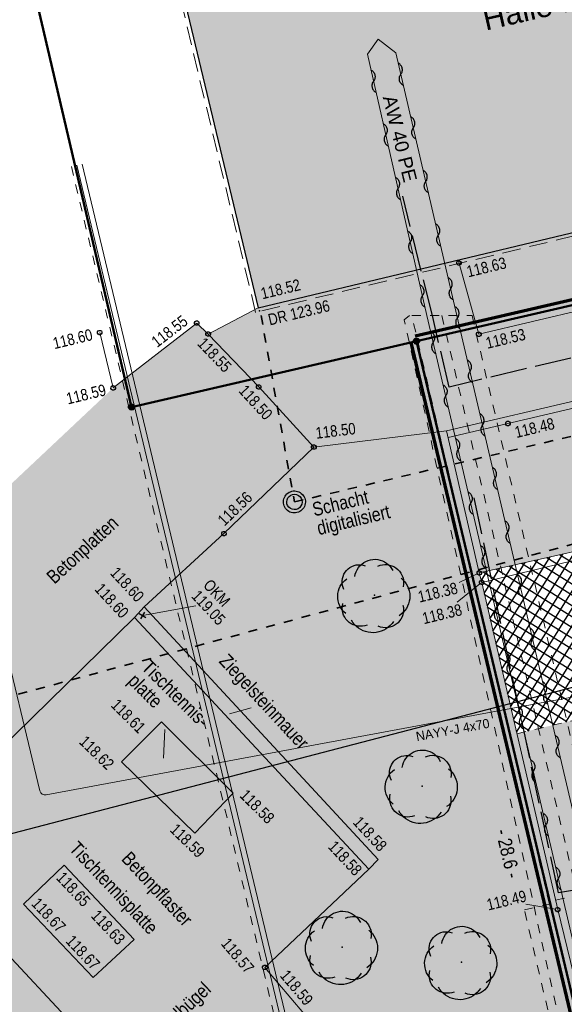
# Model space of a CAD drawing. Header units: metres. Extents: x 311004 to 311786, y 5688269 to 5688759.
# Tile 37 of 96: x 311135 to 311150, y 5688479 to 5688506. Entities that reach past the tile are written whole.
import ezdxf

# ---------------------------------------------------------------- set-up
doc = ezdxf.new("R2010")
doc.units = ezdxf.units.M
for name, pattern in [('1600.2028', [0]), ('2.10', [0.5, 0.25, -0.25]), ('2.195', [1.25, 1, -0.25]), ('2.35', [0]), ('2.50', [0]), ('2.51', [0.5, 0.25, -0.25]), ('2.513', [0.75, 0.5, -0.25]), ('2.604', [0]), ('2.611', [0]), ('2.7', [0]), ('2.8', [0])]:
    doc.linetypes.add(name, pattern=pattern)
doc.layers.get('0').update_dxf_attribs({"color": 1, "linetype": 'CONTINUOUS'})
for name, color, linetype in [('Bandagierung', 7, 'CONTINUOUS'), ('Bemaßung', 5, 'CONTINUOUS'), ('Bewuchs_Bäume', 92, 'CONTINUOUS'), ('Dächer', 7, 'CONTINUOUS'), ('Fernwärme', 202, 'CONTINUOUS'), ('Flurstücke_Grenzpunkte', 51, 'CONTINUOUS'), ('Gebäude', 7, 'CONTINUOUS'), ('Gelände', 92, 'CONTINUOUS'), ('Mauern', 32, 'CONTINUOUS'), ('Nutzungsart', 92, 'CONTINUOUS'), ('Oberflächen', 7, 'CONTINUOUS'), ('RWL', 5, 'CONTINUOUS'), ('Schmutzwasser', 32, 'CONTINUOUS'), ('Schraffuren', 7, 'CONTINUOUS'), ('Straße', 7, 'CONTINUOUS'), ('Straßenmöbel allg.', 7, 'CONTINUOUS'), ('Stromversorgung', 1, 'CONTINUOUS'), ('TWL', 5, 'CONTINUOUS')]:
    doc.layers.add(name, color=color, linetype=linetype)
doc.styles.add('Bemaßung', font='Arial Narrow.ttf')
doc.styles.add('Beschriftung Elektroleitung', font='Arial.ttf', dxfattribs={"width": 0.97})
doc.styles.add('Geländehöhe', font='Arial Narrow.ttf')
doc.styles.add('Hausbezeichnung', font='Arial.ttf')
doc.styles.add('Oberflächenmaterial', font='Arial Narrow.ttf')
doc.styles.add('TW Texte', font='Arial.ttf')

# ---------------------------------------------------------------- blocks, each defined once
blk = doc.blocks.new('Grenzpunkt')
at = {"color": 0, "lineweight": -2}
blk.add_lwpolyline([(0.433013, -0.25, -0.5773502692), (-0.433013, -0.25, -0.5773502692), (0, 0.5, -0.5773502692)], format="xyb", close=True, dxfattribs=at)
blk = doc.blocks.new('S2.100')
at = {"color": 0, "lineweight": -2}
for points in [[(-0.5, 0.5), (0.5, -0.5)], [(0.5, 0.5), (-0.5, -0.5)]]:
    blk.add_lwpolyline(points, dxfattribs=at)
blk = doc.blocks.new('S2.16')
at = {"color": 0, "lineweight": -2}
for points in [[(0.433013, -0.25, -0.577350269), (-0.433013, -0.25, -0.577350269), (0, 0.5, -0.577350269)], [(0.303109, -0.175, -0.577350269), (-0.303109, -0.175, -0.577350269), (0, 0.35, -0.577350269)]]:
    blk.add_lwpolyline(points, format="xyb", close=True, dxfattribs=at)
blk = doc.blocks.new('S2.74', base_point=(0.010657, 0.01036))
at = {"color": 0, "lineweight": -2}
for points in [[(-0.406145, 0.086604), (-0.41839, 0.115211), (-0.426729, 0.145191), (-0.431012, 0.176012), (-0.431165, 0.20713), (-0.427184, 0.237992), (-0.41914, 0.268052), (-0.407176, 0.296778), (-0.391504, 0.32366), (-0.3724, 0.348224), (-0.350203, 0.370033), (-0.325307, 0.388701), (-0.298153, 0.403898), (-0.26922, 0.415354), (-0.239024, 0.422868), (-0.208096, 0.426304), (-0.176986, 0.425604), (-0.146245, 0.420778), (-0.116416, 0.411914)], [(-0.25874, 0.264508), (-0.252041, 0.297084), (-0.241452, 0.328611), (-0.227128, 0.358626), (-0.209278, 0.386688), (-0.188166, 0.412385), (-0.164101, 0.43534), (-0.137436, 0.455216), (-0.108564, 0.471722), (-0.077906, 0.484614), (-0.045914, 0.493704), (-0.013059, 0.498858), (0.02018, 0.5), (0.053312, 0.497114), (0.085852, 0.490242), (0.117322, 0.479484), (0.14726, 0.465001), (0.175226, 0.447002), (0.20081, 0.425754), (0.223637, 0.401566), (0.24337, 0.374796), (0.259722, 0.345835)], [(0.056404, 0.40683), (0.086648, 0.418137), (0.118101, 0.425436), (0.150234, 0.428604), (0.182507, 0.427589), (0.214377, 0.422407), (0.24531, 0.413146), (0.274784, 0.399962), (0.302304, 0.383074), (0.327409, 0.362769), (0.349676, 0.339386), (0.368731, 0.31332), (0.384254, 0.285007), (0.395984, 0.254924), (0.403722, 0.223576), (0.407342, 0.191492), (0.406779, 0.159208), (0.402045, 0.127268)], [(-0.38073, -0.238705), (-0.40627, -0.215832), (-0.428982, -0.19015), (-0.448559, -0.162004), (-0.464736, -0.131776), (-0.477294, -0.099874), (-0.486062, -0.06673), (-0.490925, -0.032792), (-0.491814, 0.001482), (-0.488718, 0.035626), (-0.481678, 0.06918), (-0.470792, 0.10169), (-0.456204, 0.132717), (-0.438112, 0.16184), (-0.416762, 0.188666), (-0.392442, 0.212832), (-0.365482, 0.23401)], [(0.371547, 0.244176), (0.39805, 0.220802), (0.42177, 0.194608), (0.442408, 0.165924), (0.459704, 0.135109), (0.473442, 0.102551), (0.483449, 0.06866), (0.489598, 0.033862), (0.491814, -0.001406), (0.490066, -0.0367), (0.484379, -0.071577), (0.474822, -0.105598), (0.461518, -0.138334), (0.444631, -0.169376), (0.424375, -0.198332), (0.401005, -0.224838), (0.374814, -0.248561), (0.346132, -0.269203)], [(-0.091002, -0.396276), (-0.121614, -0.405814), (-0.153197, -0.41134), (-0.185229, -0.412764), (-0.217178, -0.410059), (-0.248514, -0.403274), (-0.27872, -0.392518), (-0.307294, -0.377971), (-0.333761, -0.359874), (-0.357685, -0.338526), (-0.378668, -0.314283), (-0.396362, -0.287544), (-0.410476, -0.258754), (-0.420772, -0.22839), (-0.427084, -0.196954), (-0.429304, -0.164968), (-0.427397, -0.132961), (-0.421394, -0.101465)], [(0.396962, -0.12688), (0.403056, -0.158524), (0.404926, -0.190696), (0.40254, -0.222833), (0.395939, -0.254376), (0.385239, -0.284773), (0.370626, -0.313495), (0.352355, -0.340041), (0.330744, -0.363946), (0.306172, -0.384796), (0.279066, -0.402225), (0.2499, -0.41593), (0.219182, -0.42567), (0.187447, -0.431278), (0.15525, -0.432654), (0.123154, -0.429776), (0.091716, -0.422692), (0.061486, -0.411526)], [(0.269888, -0.345447), (0.248705, -0.374914), (0.224464, -0.401921), (0.197446, -0.42615), (0.16797, -0.44732), (0.13638, -0.465183), (0.103044, -0.479528), (0.068355, -0.490188), (0.032716, -0.497039), (-0.003453, -0.5), (-0.03973, -0.499037), (-0.075692, -0.49416), (-0.110917, -0.485428), (-0.144992, -0.472943), (-0.177519, -0.45685), (-0.208118, -0.437336), (-0.236429, -0.414632), (-0.262122, -0.389002), (-0.284897, -0.360748), (-0.304486, -0.330198)]]:
    blk.add_lwpolyline(points, dxfattribs=at)
blk.add_point((0.010657, 0.01036), dxfattribs=at)
blk = doc.blocks.new('Grenzpunkt_ Abm. nach Quellenlage n. zu spezifizieren')
at = {"lineweight": -2}
blk.add_hatch(color=0, dxfattribs=at).paths.add_polyline_path([(0.165, 0), (0.159378, -0.042705), (0.142894, -0.0825), (0.116673, -0.116673), (0.0825, -0.142894), (0.042705, -0.159378), (0, -0.165), (-0.042705, -0.159378), (-0.0825, -0.142894), (-0.116673, -0.116673), (-0.142894, -0.0825), (-0.159378, -0.042705), (-0.165, 0), (-0.159378, 0.042705), (-0.142894, 0.0825), (-0.116673, 0.116673), (-0.0825, 0.142894), (-0.042705, 0.159378), (0, 0.165), (0.042705, 0.159378), (0.0825, 0.142894), (0.116673, 0.116673), (0.142894, 0.0825), (0.159378, 0.042705)], flags=0)
at = {"color": 0, "lineweight": -2}
blk.add_lwpolyline([(0.142894, -0.0825, -0.577350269), (-0.142894, -0.0825, -0.577350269), (0, 0.165, -0.577350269)], format="xyb", close=True, dxfattribs=at)
blk = doc.blocks.new('O355')
at = {"layer": 'Flurstücke_Grenzpunkte', "color": 8, "linetype": '1600.2028', "lineweight": 50}
blk.add_lwpolyline([(311125.948, 5688548.43), (311138.41, 5688495.178), (311146.18, 5688496.975), (311173.383, 5688503.264), (311160.714, 5688556.489)], close=True, dxfattribs=at)
blk = doc.blocks.new('O379')
at = {"layer": 'Flurstücke_Grenzpunkte', "color": 8, "linetype": '1600.2028', "lineweight": 50}
for points in [[(311168.633, 5688473.009), (311179.862, 5688475.819), (311173.383, 5688503.264), (311146.18, 5688496.975)], [(311146.18, 5688496.975), (311152.791, 5688469.2)]]:
    blk.add_lwpolyline(points, dxfattribs=at)
blk = doc.blocks.new('O523')
at = {"layer": 'Flurstücke_Grenzpunkte', "color": 8, "linetype": '1600.2028', "lineweight": 50}
blk.add_lwpolyline([(311152.791, 5688469.2), (311146.18, 5688496.975), (311138.41, 5688495.178), (311125.948, 5688548.43), (311078.449, 5688537.566)], dxfattribs=at)
blk = doc.blocks.new('*X71')
at = {"color": 7, "linetype": '2.611', "lineweight": 25, "true_color": 0xffe5e5}
for p, q in [((311169.569307, 5688491.060289), (311174.436483, 5688498.83304)), ((311174.505214, 5688498.567625), (311174.262893, 5688498.719363)), ((311169.913874, 5688491.139496), (311174.522779, 5688498.499795)), ((311174.59638, 5688498.215569), (311174.109179, 5688498.520647)), ((311170.258441, 5688491.218702), (311174.609074, 5688498.166549)), ((311174.687547, 5688497.863513), (311173.955464, 5688498.321932)), ((311174.869881, 5688497.1594), (311173.648035, 5688497.924501)), ((311174.778714, 5688497.511457), (311173.80175, 5688498.123217)), ((311170.603008, 5688491.297909), (311174.69537, 5688497.833304)), ((311174.961048, 5688496.807344), (311173.494321, 5688497.725786)), ((311169.22474, 5688490.981083), (311173.252047, 5688497.412584)), ((311170.947575, 5688491.377115), (311174.781666, 5688497.500058)), ((311175.052215, 5688496.455288), (311173.340606, 5688497.527071)), ((311171.292142, 5688491.456322), (311174.867962, 5688497.166812)), ((311175.234549, 5688495.751175), (311173.033177, 5688497.12964)), ((311175.143382, 5688496.103232), (311173.186892, 5688497.328355)), ((311171.636708, 5688491.535528), (311174.954258, 5688496.833567)), ((311175.325716, 5688495.399119), (311172.879463, 5688496.930924)), ((311175.508049, 5688494.695007), (311172.572034, 5688496.533494)), ((311175.416882, 5688495.047063), (311172.725749, 5688496.732209)), ((311168.880174, 5688490.901876), (311172.266585, 5688496.309886)), ((311171.981275, 5688491.614735), (311175.040553, 5688496.500321)), ((311175.690383, 5688493.990894), (311172.059469, 5688496.264516)), ((311175.599216, 5688494.34295), (311172.407434, 5688496.341595)), ((311167.501906, 5688490.58505), (311170.900027, 5688496.011759)), ((311167.846473, 5688490.664257), (311171.241627, 5688496.086227)), ((311168.19104, 5688490.743463), (311171.583227, 5688496.160696)), ((311168.535607, 5688490.82267), (311171.924827, 5688496.235164)), ((311175.963884, 5688492.934725), (311171.011229, 5688496.036001)), ((311175.872717, 5688493.286782), (311171.360642, 5688496.112173)), ((311175.78155, 5688493.638838), (311171.710056, 5688496.188344)), ((311172.325842, 5688491.693942), (311175.126849, 5688496.167076)), ((311166.468206, 5688490.34743), (311169.875227, 5688495.788353)), ((311166.812772, 5688490.426637), (311170.216827, 5688495.862822)), ((311167.157339, 5688490.505844), (311170.558427, 5688495.93729)), ((311176.328551, 5688491.526501), (311169.613576, 5688495.731313)), ((311176.237385, 5688491.878557), (311169.962989, 5688495.807485)), ((311176.146218, 5688492.230613), (311170.312403, 5688495.883657)), ((311176.055051, 5688492.582669), (311170.661816, 5688495.959829)), ((311172.670409, 5688491.773148), (311175.213145, 5688495.83383)), ((311165.089938, 5688490.030604), (311168.498248, 5688495.473584)), ((311165.434505, 5688490.109811), (311168.8437, 5688495.554204)), ((311165.779072, 5688490.189017), (311169.189151, 5688495.634824)), ((311166.123639, 5688490.268224), (311169.533627, 5688495.713885)), ((311175.874011, 5688490.92622), (311168.581108, 5688495.492922)), ((311176.510885, 5688490.822388), (311168.924271, 5688495.573008)), ((311176.419718, 5688491.174444), (311169.267434, 5688495.653094)), ((311173.014976, 5688491.852355), (311175.299441, 5688495.500585)), ((311164.056238, 5688489.792985), (311167.461892, 5688495.231724)), ((311164.400804, 5688489.872191), (311167.807344, 5688495.312344)), ((311164.745371, 5688489.951398), (311168.152796, 5688495.392964)), ((311172.990727, 5688491.84678), (311167.55162, 5688495.252665)), ((311173.335418, 5688491.92591), (311167.894783, 5688495.332751)), ((311174.344897, 5688491.588758), (311168.237945, 5688495.412836)), ((311163.022537, 5688489.555365), (311166.425536, 5688494.989864)), ((311163.367104, 5688489.634572), (311166.770988, 5688495.070484)), ((311163.711671, 5688489.713778), (311167.11644, 5688495.151104)), ((311171.612459, 5688491.529954), (311166.178969, 5688494.932322)), ((311171.957026, 5688491.609161), (311166.522131, 5688495.012407)), ((311172.301593, 5688491.688367), (311166.865294, 5688495.092493)), ((311172.64616, 5688491.767574), (311167.208457, 5688495.172579)), ((311173.35905, 5688491.930775), (311175.385736, 5688495.167339)), ((311161.64427, 5688489.238539), (311165.043728, 5688494.667384)), ((311161.988837, 5688489.317745), (311165.38918, 5688494.748004)), ((311162.333403, 5688489.396952), (311165.734632, 5688494.828624)), ((311162.67797, 5688489.476159), (311166.080084, 5688494.909244)), ((311170.578759, 5688491.292335), (311165.14948, 5688494.692064)), ((311170.923326, 5688491.371541), (311165.492643, 5688494.77215)), ((311171.267893, 5688491.450748), (311165.835806, 5688494.852236)), ((311173.626498, 5688491.886824), (311175.472032, 5688494.834093)), ((311160.610569, 5688489.000919), (311164.007372, 5688494.425524)), ((311160.955136, 5688489.080126), (311164.352824, 5688494.506144)), ((311161.299703, 5688489.159332), (311164.698276, 5688494.586764)), ((311169.545058, 5688491.054715), (311164.119992, 5688494.451807)), ((311169.889625, 5688491.133922), (311164.463155, 5688494.531893)), ((311170.234192, 5688491.213128), (311164.806318, 5688494.611979)), ((311173.860636, 5688491.789679), (311175.558328, 5688494.500848)), ((311159.576869, 5688488.7633), (311162.971016, 5688494.183664)), ((311159.921435, 5688488.842506), (311163.316468, 5688494.264284)), ((311160.266002, 5688488.921713), (311163.66192, 5688494.344904)), ((311168.166791, 5688490.737889), (311162.747341, 5688494.131464)), ((311168.511358, 5688490.817095), (311163.090504, 5688494.21155)), ((311168.855924, 5688490.896302), (311163.433667, 5688494.291635)), ((311169.200491, 5688490.975509), (311163.776829, 5688494.371721)), ((311174.094775, 5688491.692535), (311175.644624, 5688494.167602)), ((311158.198601, 5688488.446474), (311161.589209, 5688493.861184)), ((311158.543168, 5688488.52568), (311161.934661, 5688493.941804)), ((311158.887735, 5688488.604887), (311162.280113, 5688494.022424)), ((311159.232302, 5688488.684093), (311162.625564, 5688494.103044)), ((311167.13309, 5688490.500269), (311161.717853, 5688493.891207)), ((311167.477657, 5688490.579476), (311162.061015, 5688493.971292)), ((311167.822224, 5688490.658682), (311162.404178, 5688494.051378)), ((311157.164901, 5688488.208854), (311160.548782, 5688493.612823)), ((311157.509467, 5688488.288061), (311160.895663, 5688493.695725)), ((311157.854034, 5688488.367267), (311161.242544, 5688493.778627)), ((311166.099389, 5688490.26265), (311160.693874, 5688493.647499)), ((311166.443956, 5688490.341856), (311161.034809, 5688493.72898)), ((311166.788523, 5688490.421063), (311161.375744, 5688493.810461)), ((311174.328913, 5688491.59539), (311175.730919, 5688493.834357)), ((311156.1312, 5688487.971234), (311159.508139, 5688493.364117)), ((311156.475767, 5688488.050441), (311159.85502, 5688493.447019)), ((311156.820334, 5688488.129647), (311160.201901, 5688493.529921)), ((311164.721122, 5688489.945824), (311159.330136, 5688493.321575)), ((311165.065689, 5688490.02503), (311159.67107, 5688493.403056)), ((311165.410256, 5688490.104237), (311160.012005, 5688493.484537)), ((311165.754823, 5688490.183443), (311160.35294, 5688493.566018)), ((311174.563052, 5688491.498245), (311175.817215, 5688493.501111)), ((311155.097499, 5688487.733615), (311158.467496, 5688493.11541)), ((311155.442066, 5688487.812821), (311158.814377, 5688493.198312)), ((311155.786633, 5688487.892028), (311159.161258, 5688493.281214)), ((311163.687421, 5688489.708204), (311158.307332, 5688493.077132)), ((311164.031988, 5688489.78741), (311158.648266, 5688493.158613)), ((311164.376555, 5688489.866617), (311158.989201, 5688493.240094)), ((311174.795509, 5688491.398416), (311175.903511, 5688493.167866)), ((311153.715175, 5688487.410309), (311157.079972, 5688492.783802)), ((311154.061285, 5688487.491981), (311157.426853, 5688492.866704)), ((311154.407395, 5688487.573652), (311157.773734, 5688492.949606)), ((311154.752933, 5688487.654408), (311158.120615, 5688493.032508)), ((311162.653721, 5688489.470584), (311157.284528, 5688492.832689)), ((311162.998288, 5688489.549791), (311157.625462, 5688492.91417)), ((311163.342854, 5688489.628997), (311157.966397, 5688492.995651)), ((311175.02701, 5688491.297059), (311175.989807, 5688492.83462)), ((311152.676844, 5688487.165295), (311156.039329, 5688492.535096)), ((311153.022954, 5688487.246966), (311156.38621, 5688492.617998)), ((311153.369064, 5688487.328638), (311156.733091, 5688492.7009)), ((311161.275453, 5688489.153758), (311155.920789, 5688492.506765)), ((311161.62002, 5688489.232965), (311156.261724, 5688492.588246)), ((311161.964587, 5688489.312171), (311156.602658, 5688492.669727)), ((311162.309154, 5688489.391378), (311156.943593, 5688492.751208)), ((311175.258511, 5688491.195702), (311176.076103, 5688492.501374)), ((311151.638513, 5688486.92028), (311154.998686, 5688492.286389)), ((311151.984623, 5688487.001952), (311155.345567, 5688492.369291)), ((311152.330733, 5688487.083623), (311155.692448, 5688492.452193)), ((311160.241753, 5688488.916138), (311154.897985, 5688492.262322)), ((311160.586319, 5688488.995345), (311155.23892, 5688492.343803)), ((311160.930886, 5688489.074552), (311155.579854, 5688492.425284)), ((311150.600182, 5688486.675266), (311153.958044, 5688492.037683)), ((311150.946292, 5688486.756938), (311154.304925, 5688492.120585)), ((311151.292402, 5688486.838609), (311154.651805, 5688492.203487)), ((311159.208052, 5688488.678519), (311153.875181, 5688492.017879)), ((311159.552619, 5688488.757725), (311154.216116, 5688492.09936)), ((311159.897186, 5688488.836932), (311154.55705, 5688492.180841)), ((311175.490012, 5688491.094345), (311176.162398, 5688492.168129)), ((311149.21574, 5688486.34858), (311152.57865, 5688491.719058)), ((311149.561851, 5688486.430252), (311152.922409, 5688491.796975)), ((311149.907961, 5688486.511923), (311153.266169, 5688491.874893)), ((311150.254071, 5688486.593595), (311153.611163, 5688491.954781)), ((311157.829784, 5688488.361693), (311152.497525, 5688491.70067)), ((311158.174351, 5688488.440899), (311152.843389, 5688491.779065)), ((311158.518918, 5688488.520106), (311153.189253, 5688491.857459)), ((311158.863485, 5688488.599312), (311153.534246, 5688491.936398)), ((311175.721512, 5688490.992988), (311176.248694, 5688491.834883)), ((311148.744535, 5688487.009251), (311151.547372, 5688491.485307)), ((311148.824637, 5688486.666114), (311151.891131, 5688491.563224)), ((311148.904739, 5688486.322978), (311152.23489, 5688491.641141)), ((311156.796084, 5688488.124073), (311151.459933, 5688491.465488)), ((311157.140651, 5688488.20328), (311151.805797, 5688491.543882)), ((311157.485218, 5688488.282486), (311152.151661, 5688491.622276)), ((311175.953013, 5688490.891631), (311176.33499, 5688491.501638)), ((311148.424126, 5688488.381797), (311150.172334, 5688491.173638)), ((311148.504228, 5688488.03866), (311150.516093, 5688491.251555)), ((311148.584331, 5688487.695524), (311150.859853, 5688491.329472)), ((311148.664433, 5688487.352387), (311151.203612, 5688491.40739)), ((311155.762383, 5688487.886453), (311150.42234, 5688491.230305)), ((311156.10695, 5688487.96566), (311150.768204, 5688491.308699)), ((311156.451517, 5688488.044866), (311151.114069, 5688491.387093)), ((311176.184514, 5688490.790274), (311176.421286, 5688491.168392)), ((311148.18382, 5688489.411206), (311149.141055, 5688490.939887)), ((311148.263922, 5688489.06807), (311149.484815, 5688491.017804)), ((311148.344024, 5688488.724933), (311149.828574, 5688491.095721)), ((311154.385819, 5688487.568561), (311149.038884, 5688490.916728)), ((311154.728683, 5688487.648834), (311149.384748, 5688490.995122)), ((311155.073249, 5688487.72804), (311149.730612, 5688491.073517)), ((311155.417816, 5688487.807247), (311150.076476, 5688491.151911)), ((311147.943513, 5688490.440616), (311148.109777, 5688490.706135)), ((311153.359428, 5688487.326364), (311148.001291, 5688490.681546)), ((311148.023615, 5688490.09748), (311148.453536, 5688490.784052)), ((311148.103717, 5688489.754343), (311148.797296, 5688490.861969)), ((311153.701558, 5688487.407096), (311148.347156, 5688490.75994)), ((311154.043689, 5688487.487828), (311148.69302, 5688490.838334)), ((311176.416014, 5688490.688916), (311176.507581, 5688490.835147)), ((311153.017298, 5688487.245631), (311147.948396, 5688490.419699)), ((311152.675167, 5688487.164899), (311148.029042, 5688490.07423)), ((311152.333037, 5688487.084167), (311148.109689, 5688489.728762)), ((311151.990907, 5688487.003435), (311148.190336, 5688489.383293)), ((311151.648777, 5688486.922702), (311148.270982, 5688489.037824)), ((311151.306646, 5688486.84197), (311148.351629, 5688488.692356)), ((311150.964516, 5688486.761238), (311148.432276, 5688488.346887)), ((311150.622386, 5688486.680506), (311148.512922, 5688488.001419)), ((311150.280255, 5688486.599773), (311148.593569, 5688487.65595)), ((311149.938125, 5688486.519041), (311148.674215, 5688487.310481)), ((311149.595995, 5688486.438309), (311148.754862, 5688486.965013)), ((311149.253864, 5688486.357576), (311148.835509, 5688486.619544))]:
    blk.add_line(p, q, dxfattribs=at)
blk = doc.blocks.new('Zugangspfeil', base_point=(0, -0.5))
at = {"lineweight": -2}
blk.add_hatch(color=0, dxfattribs=at).paths.add_polyline_path([(0, -0.166666), (-0.333334, 0.5), (0.333334, 0.5)], flags=0)
blk = doc.blocks.new('Welle')
at = {"color": 0, "lineweight": -2}
blk.add_lwpolyline([(-0.5, 0), (-0.474045, 0.027768), (-0.445026, 0.052315), (-0.413339, 0.073306), (-0.379418, 0.090455), (-0.343727, 0.103526), (-0.306754, 0.11234), (-0.269004, 0.116778), (-0.230996, 0.116778), (-0.193246, 0.11234), (-0.156273, 0.103526), (-0.120582, 0.090455), (-0.086661, 0.073306), (-0.054974, 0.052315), (-0.025955, 0.027768), (0, 0), (0.025955, -0.027768), (0.054974, -0.052315), (0.086661, -0.073306), (0.120582, -0.090455), (0.156273, -0.103526), (0.193246, -0.11234), (0.230996, -0.116778), (0.269004, -0.116778), (0.306754, -0.11234), (0.343727, -0.103526), (0.379418, -0.090455), (0.413339, -0.073306), (0.445026, -0.052315), (0.474045, -0.027768), (0.5, 0)], dxfattribs=at)

msp = doc.modelspace()

# ---------------------------------------------------------------- hatches: boundary and pattern name
at = {"layer": 'Gebäude', "lineweight": 25, "true_color": 0xa6a6a6}
msp.add_hatch(color=253, dxfattribs=at).paths.add_polyline_path([(311156.9, 5688514.168), (311159.833, 5688502.191), (311141.867, 5688497.88), (311139, 5688509.828), (311137.624, 5688509.503), (311129.198, 5688544.96), (311159.244, 5688551.891), (311167.261, 5688516.619)], flags=0)
at = {"layer": 'Mauern', "lineweight": 13}
msp.add_hatch(color=9, dxfattribs=at).paths.add_polyline_path([(311144.882, 5688482.587), (311138.487, 5688489.443), (311138.758, 5688489.738), (311145.137, 5688482.853)], flags=0)
at = {"layer": 'Schraffuren', "lineweight": 25, "true_color": 0xffe5cc}
for points in [[(311140.5, 5688497.169), (311141.867, 5688497.88), (311147.313106, 5688499.186811), (311147.88, 5688497.161), (311155.611, 5688498.995), (311165.157, 5688501.239), (311170.128, 5688502.435), (311170.459, 5688501.26), (311170.728, 5688500.1), (311165.728, 5688498.929), (311155.372, 5688496.498), (311146.999564, 5688494.527153), (311143.381, 5688494.088), (311141.877, 5688495.726)], [(311137.91, 5688495.701), (311140.188, 5688497.467), (311140.5, 5688497.169), (311141.877, 5688495.726), (311143.381, 5688494.088), (311140.929, 5688491.731), (311138.758, 5688489.738), (311138.487, 5688489.443), (311132.162904, 5688483.246255), (311128.57, 5688486.913)], [(311138.487, 5688489.443), (311144.882, 5688482.587), (311142.044, 5688479.908), (311143.111, 5688478.652), (311139.627, 5688475.342), (311133.873, 5688481.501), (311132.162904, 5688483.246255)], [(311128.57, 5688486.913), (311132.162904, 5688483.246255), (311133.873, 5688481.501), (311139.627, 5688475.342), (311148.192, 5688466.03), (311143.37, 5688464.892), (311136.922, 5688471.889), (311130.599, 5688478.885), (311125.388, 5688484.234)]]:
    msp.add_hatch(color=254, dxfattribs=at).paths.add_polyline_path(points, flags=0)
at = {"layer": 'Schraffuren', "lineweight": 25, "true_color": 0xf0fff0}
for points in [[(311159.833, 5688502.191), (311170.128, 5688502.435), (311165.157, 5688501.239), (311155.611, 5688498.995), (311147.88, 5688497.161), (311147.313106, 5688499.186811)], [(311148.192, 5688466.03), (311139.627, 5688475.342), (311143.111, 5688478.652), (311142.044, 5688479.908), (311144.882, 5688482.587), (311145.137, 5688482.853), (311138.758, 5688489.738), (311140.929, 5688491.731), (311143.381, 5688494.088), (311146.999564, 5688494.527153), (311147.893, 5688490.657), (311147.958, 5688490.4), (311150.029, 5688481.482), (311151.116, 5688477.029), (311151.947, 5688473.285), (311152.025, 5688472.984), (311152.919, 5688469.399), (311177.299, 5688475.217), (311177.202, 5688474.123), (311176.465, 5688473.25), (311176.338, 5688473.143), (311175.818, 5688472.69), (311175.649, 5688472.613), (311174.662, 5688472.128), (311173.231, 5688471.699), (311166.769, 5688470.267), (311159.599, 5688468.576), (311152.894, 5688467.077), (311149.3, 5688466.27)]]:
    msp.add_hatch(color=7, dxfattribs=at).paths.add_polyline_path(points, flags=0)
at = {"layer": 'Schraffuren', "lineweight": 25}
msp.add_hatch(color=9, dxfattribs=at).paths.add_polyline_path([(311146.999564, 5688494.527153), (311155.372, 5688496.498), (311165.728, 5688498.929), (311170.728, 5688500.1), (311171.504, 5688500.206), (311172.427, 5688496.346), (311172.236, 5688496.303), (311171.388, 5688500.078), (311147.041305, 5688494.34634)], flags=0)
at = {"layer": 'Schraffuren', "lineweight": 25, "true_color": 0xffe5e5}
for points in [[(311147.041305, 5688494.34634), (311171.388, 5688500.078), (311172.236, 5688496.303), (311169.447, 5688495.695), (311161.537, 5688493.849), (311153.474, 5688491.922), (311147.893, 5688490.657)], [(311148.915312, 5688486.277688), (311154.625, 5688487.625), (311173.331, 5688491.925), (311174.302, 5688487.757), (311175.39, 5688483.212), (311151.053421, 5688477.285361), (311150.029, 5688481.482)]]:
    msp.add_hatch(color=7, dxfattribs=at).paths.add_polyline_path(points, flags=0)

# ---------------------------------------------------------------- linework, layer by layer
at = {"layer": 'Bandagierung', "color": 200, "linetype": '2.604', "lineweight": 70, "true_color": 0xbf00e5}
for p, q in [((311146.146213, 5688497.121145), (311173.349213, 5688503.410145)), ((311152.645077, 5688469.165267), (311146.034077, 5688496.940267))]:
    msp.add_line(p, q, dxfattribs=at)
at = {"layer": 'Dächer', "color": 7, "linetype": '2.513', "lineweight": 18}
for p, q in [((311141.793091, 5688497.759423), (311138.902757, 5688509.804666)), ((311159.954031, 5688502.117199), (311141.793091, 5688497.759423))]:
    msp.add_line(p, q, dxfattribs=at)
at = {"layer": 'Dächer', "color": 7, "true_color": 0xffffff}
msp.add_point((311141.902, 5688497.801, 123.962), dxfattribs=at)
at = {"layer": 'Fernwärme', "lineweight": 18}
for p, q in [((311145.130252, 5688505.204538), (311144.840789, 5688504.790997)), ((311145.130252, 5688505.204538), (311144.840789, 5688504.790997)), ((311145.616137, 5688504.832349), (311145.130252, 5688505.204538)), ((311145.616137, 5688504.832349), (311145.130252, 5688505.204538)), ((311144.840789, 5688504.790997), (311146.460804, 5688497.671706)), ((311144.840789, 5688504.790997), (311146.460804, 5688497.671706)), ((311147.283952, 5688497.671706), (311145.616137, 5688504.832349)), ((311147.283952, 5688497.671706), (311145.616137, 5688504.832349)), ((311146.460804, 5688497.671706), (311150.619, 5688479.901)), ((311146.460804, 5688497.671706), (311150.619, 5688479.901)), ((311151.225, 5688480.814), (311147.283952, 5688497.671706)), ((311151.225, 5688480.814), (311147.283952, 5688497.671706))]:
    msp.add_line(p, q, dxfattribs=at)
at = {"layer": 'Fernwärme', "color": 7, "linetype": '2.10', "lineweight": 13}
for p, q in [((311145.848, 5688497.555), (311145.984508, 5688497.671706)), ((311146.051, 5688497.672), (311147.694, 5688497.672)), ((311149.802, 5688481.636), (311146.051, 5688497.672)), ((311146.872592, 5688497.671706), (311150.922, 5688480.358)), ((311147.694, 5688497.672), (311151.364, 5688481.982)), ((311150.086, 5688478.4), (311145.848, 5688497.555)), ((311149.121, 5688481.477), (311149.802, 5688481.636)), ((311149.759, 5688478.75), (311149.121, 5688481.477))]:
    msp.add_line(p, q, dxfattribs=at)
at = {"layer": 'Gebäude', "color": 7, "linetype": '2.7', "lineweight": 25}
for p, q in [((311139, 5688509.828), (311141.867, 5688497.88, 118.521)), ((311141.867, 5688497.88, 118.521), (311159.833, 5688502.191, 118.517))]:
    msp.add_line(p, q, dxfattribs=at)
at = {"layer": 'Gelände', "color": 7, "linetype": 'Continuous', "lineweight": 18}
for p, q in [((311147.34679, 5688490.398635, 118.384), (311147.836502, 5688490.630276, 118.384)), ((311147.287086, 5688489.858614, 118.384), (311147.909364, 5688490.360754, 118.384)), ((311149.162937, 5688481.634619, 118.493), (311149.967449, 5688481.492847, 118.493))]:
    msp.add_line(p, q, dxfattribs=at)
at = {"layer": 'Mauern', "color": 7, "linetype": '2.8', "lineweight": 13}
for p, q in [((311138.487, 5688489.443, 118.6), (311138.758, 5688489.738, 118.599)), ((311138.758, 5688489.738, 118.599), (311145.137, 5688482.853, 118.577)), ((311144.882, 5688482.587, 118.583), (311138.487, 5688489.443, 118.6)), ((311145.137, 5688482.853, 118.577), (311144.882, 5688482.587, 118.583))]:
    msp.add_line(p, q, dxfattribs=at)
at = {"layer": 'Mauern', "color": 7, "linetype": 'Continuous', "lineweight": 18}
msp.add_line((311140.163974, 5688489.758034, 119.047), (311138.709, 5688489.496, 119.047), dxfattribs=at)
at = {"layer": 'Nutzungsart', "color": 7, "linetype": '2.10', "lineweight": 13}
for p, q in [((311148.915312, 5688486.277688), (311154.625, 5688487.625, 118.483)), ((311149.967912, 5688481.736738), (311155.707, 5688483.113, 118.553))]:
    msp.add_line(p, q, dxfattribs=at)
at = {"layer": 'Oberflächen', "color": 7, "linetype": 'Continuous', "lineweight": 18}
for p, q in [((311141.675926, 5688486.982717), (311141.084632, 5688486.81919)), ((311139.31545, 5688486.392701), (311139.280183, 5688485.611788))]:
    msp.add_line(p, q, dxfattribs=at)
at = {"layer": 'RWL', "color": 160, "linetype": '2.51', "lineweight": 35, "true_color": 0x3354ff}
for p, q in [((311141.94141, 5688497.671706), (311142.850748, 5688492.592778)), ((311142.850748, 5688492.592778), (311161.393, 5688496.982, 118.515)), ((311134.356, 5688487.09, 118.688), (311165.497, 5688495.516, 118.515))]:
    msp.add_line(p, q, dxfattribs=at)
at = {"layer": 'Schmutzwasser', "color": 34, "linetype": '2.50', "lineweight": 25, "true_color": 0x994c00}
msp.add_line((311133.038, 5688483.01, 118.703), (311168.914, 5688492.361, 118.555), dxfattribs=at)
at = {"layer": 'Straße', "color": 7, "linetype": '2.35', "lineweight": 18}
for p, q in [((311171.388, 5688500.078, 118.545), (311147.041305, 5688494.34634)), ((311147.88, 5688497.161, 118.527), (311147.313106, 5688499.186811)), ((311147.88, 5688497.161, 118.527), (311155.611, 5688498.995, 118.551)), ((311140.5, 5688497.169, 118.551), (311141.867, 5688497.88, 118.521)), ((311140.188, 5688497.467, 118.552), (311137.91, 5688495.701, 118.589)), ((311140.188, 5688497.467, 118.552), (311140.5, 5688497.169, 118.551)), ((311137.543, 5688497.208, 118.6), (311137.91, 5688495.701, 118.589)), ((311140.5, 5688497.169, 118.551), (311141.877, 5688495.726, 118.502)), ((311146.999564, 5688494.527153), (311155.372, 5688496.498, 118.492)), ((311141.877, 5688495.726, 118.502), (311143.381, 5688494.088, 118.504)), ((311143.381, 5688494.088, 118.504), (311146.999564, 5688494.527153)), ((311146.999564, 5688494.527153), (311147.893, 5688490.657, 118.384)), ((311140.929, 5688491.731, 118.56), (311143.381, 5688494.088, 118.504)), ((311138.758, 5688489.738, 118.599), (311140.929, 5688491.731, 118.56)), ((311147.893, 5688490.657, 118.384), (311153.474, 5688491.922, 118.41)), ((311153.526, 5688491.725, 118.414), (311147.958, 5688490.4, 118.384)), ((311147.893, 5688490.657, 118.384), (311147.958, 5688490.4, 118.384)), ((311147.958, 5688490.4, 118.384), (311150.029, 5688481.482, 118.493)), ((311138.487, 5688489.443, 118.6), (311132.162904, 5688483.246255)), ((311144.882, 5688482.587, 118.583), (311142.044, 5688479.908, 118.569)), ((311133.873, 5688481.501, 118.654), (311139.627, 5688475.342, 118.642)), ((311150.029, 5688481.482, 118.493), (311151.116, 5688477.029, 118.537)), ((311142.044, 5688479.908, 118.569), (311143.111, 5688478.652, 118.591))]:
    msp.add_line(p, q, dxfattribs=at)
at = {"layer": 'Straßenmöbel allg.', "color": 7, "linetype": '2.8', "lineweight": 13}
for p, q in [((311138.139, 5688485.513, 118.621), (311139.225, 5688486.605, 118.608)), ((311139.225, 5688486.605, 118.608), (311141.184, 5688484.655, 118.58)), ((311140.136, 5688483.571, 118.594), (311138.139, 5688485.513, 118.621)), ((311141.184, 5688484.655, 118.58), (311140.136, 5688483.571, 118.594)), ((311135.463, 5688481.631, 118.666), (311136.571, 5688482.698, 118.649)), ((311136.571, 5688482.698, 118.649), (311138.478, 5688480.673, 118.63)), ((311137.365, 5688479.633, 118.669), (311135.463, 5688481.631, 118.666)), ((311138.478, 5688480.673, 118.63), (311137.365, 5688479.633, 118.669))]:
    msp.add_line(p, q, dxfattribs=at)
at = {"layer": 'Stromversorgung', "color": 5, "linetype": '2.10', "lineweight": 13}
msp.add_line((311136.768965, 5688501.731544), (311142.999, 5688475.675), dxfattribs=at)
at = {"layer": 'Stromversorgung', "color": 1, "linetype": '2.8', "lineweight": 13}
for p, q in [((311136.914616, 5688501.76637), (311143.145, 5688475.709)), ((311137.060638, 5688501.801284), (311143.291, 5688475.744))]:
    msp.add_line(p, q, dxfattribs=at)
at = {"layer": 'Stromversorgung', "color": 3, "linetype": '2.8', "lineweight": 13}
for p, q in [((311132.788691, 5688497.671706), (311135.911, 5688484.722)), ((311136.084, 5688484.609), (311162.608, 5688489.536))]:
    msp.add_line(p, q, dxfattribs=at)
msp.add_arc((311136.05689, 5688484.756425), 0.149897, 193.2769881, 280.4195445, dxfattribs=at)
at = {"layer": 'TWL', "color": 160, "linetype": '2.195', "lineweight": 25, "true_color": 0x3354ff}
for p, q in [((311146.611898, 5688497.671706), (311145.805009, 5688500.928045)), ((311147.067, 5688495.724), (311146.611898, 5688497.671706)), ((311155.255695, 5688497.671706), (311147.067, 5688495.724)), ((311150.052, 5688481.944), (311147.703, 5688492.919)), ((311153.487, 5688482.491), (311150.052, 5688481.944))]:
    msp.add_line(p, q, dxfattribs=at)

# ---------------------------------------------------------------- block references
at = {"layer": 'Bewuchs_Bäume', "color": 8, "xscale": 2, "yscale": 2}
for p in [(311145.035998, 5688490.049872), (311146.329998, 5688484.851872), (311144.153998, 5688480.459872), (311147.406998, 5688480.048872)]:
    msp.add_blockref('S2.74', p, dxfattribs=at)
at = {"layer": 'Fernwärme', "color": 34, "true_color": 0x994c00, "xscale": 0.625, "yscale": 0.625}
for p, rotation in [((311145.007199, 5688504.059692), 282.819528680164), ((311145.752766, 5688504.245744), 103.111238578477), ((311146.09303, 5688502.784846), 103.111238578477), ((311145.340021, 5688502.597081), 282.819528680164), ((311146.433293, 5688501.323949), 103.111238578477), ((311145.672842, 5688501.134471), 282.819528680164), ((311146.773557, 5688499.863052), 103.111238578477), ((311146.005663, 5688499.67186), 282.819528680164), ((311147.11382, 5688498.402155), 103.111238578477), ((311146.338484, 5688498.209249), 282.819528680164), ((311147.298124, 5688497.611087), 103.158462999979), ((311146.631682, 5688496.941432), 283.169785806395), ((311147.639591, 5688496.150471), 103.158462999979), ((311146.973438, 5688495.480883), 283.169785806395), ((311147.981059, 5688494.689855), 103.158462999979), ((311147.315194, 5688494.020334), 283.169785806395), ((311148.322526, 5688493.229238), 103.158462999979), ((311147.656951, 5688492.559785), 283.169785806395), ((311148.663994, 5688491.768622), 103.158462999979), ((311147.998707, 5688491.099237), 283.169785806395), ((311149.005461, 5688490.308006), 103.158462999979), ((311148.340463, 5688489.638688), 283.169785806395), ((311149.346929, 5688488.84739), 103.158462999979), ((311148.682219, 5688488.178139), 283.169785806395), ((311149.688396, 5688487.386773), 103.158462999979), ((311149.023975, 5688486.71759), 283.169785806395), ((311150.029864, 5688485.926157), 103.158462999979), ((311149.365731, 5688485.257041), 283.169785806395), ((311149.707487, 5688483.796493), 283.169785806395), ((311150.049244, 5688482.335944), 283.169785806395)]:
    msp.add_blockref('Welle', p, dxfattribs=dict(at, rotation=rotation))
at = {"layer": 'Flurstücke_Grenzpunkte', "color": 7, "true_color": 0xffffff}
for name in ['O355', 'O523', 'O379']:
    msp.add_blockref(name, (0, 0), dxfattribs=at)
at = {"layer": 'Flurstücke_Grenzpunkte', "color": 8, "xscale": 0.5, "yscale": 0.5}
for p in [(311146.18, 5688496.975), (311138.41, 5688495.178)]:
    msp.add_blockref('Grenzpunkt_ Abm. nach Quellenlage n. zu spezifizieren', p, dxfattribs=at)
at = {"layer": 'Mauern', "color": 94, "true_color": 0x009900, "xscale": 0.15, "yscale": 0.15, "rotation": 13.499999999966}
msp.add_blockref('S2.100', (311138.709, 5688489.496, 119.047), dxfattribs=at)
at = {"layer": 'RWL', "color": 160, "true_color": 0x3354ff}
for name, xscale, yscale, rotation in [('Zugangspfeil', 0.5, 0.5, 10.150975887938), ('S2.16', 0.6, 0.6, 13.499999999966)]:
    msp.add_blockref(name, (311142.850748, 5688492.592778), dxfattribs=dict(at, xscale=xscale, yscale=yscale, rotation=rotation))
at = {"layer": 'Schraffuren', "color": 7, "true_color": 0xffffff}
msp.add_blockref('*X71', (0, 0), dxfattribs=at)
at = {"layer": 'Straße', "color": 7, "xscale": 0.125, "yscale": 0.125, "rotation": 13.499999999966}
for p in [(311147.336, 5688499.105, 118.627), (311140.188, 5688497.467, 118.552), (311137.543, 5688497.208, 118.6), (311140.5, 5688497.169, 118.551), (311147.88, 5688497.161, 118.527), (311137.91, 5688495.701, 118.589), (311141.877, 5688495.726, 118.502), (311148.671, 5688494.73, 118.476), (311143.381, 5688494.088, 118.504), (311140.929, 5688491.731, 118.56), (311147.893, 5688490.657, 118.384), (311147.958, 5688490.4, 118.384), (311150.029, 5688481.482, 118.493), (311142.044, 5688479.908, 118.569)]:
    msp.add_blockref('Grenzpunkt', p, dxfattribs=at)

# ---------------------------------------------------------------- texts
at = {"layer": 'Bemaßung', "color": 7, "lineweight": 18, "insert": (311148.856761, 5688483.055368), "char_height": 0.375, "attachment_point": 2, "rotation": 283.3883997, "line_spacing_factor": 0.84, "style": 'Bemaßung'}
msp.add_mtext('- 28.6 -', dxfattribs=at)
at = {"layer": 'Dächer', "color": 7, "lineweight": 18, "insert": (311142.105117, 5688497.704691, 123.962), "char_height": 0.3125, "attachment_point": 1, "rotation": 13.5181837, "line_spacing_factor": 0.84, "style": 'Geländehöhe'}
msp.add_mtext('DR 123.96', dxfattribs=at)
at = {"layer": 'Gebäude', "color": 7, "lineweight": 18, "insert": (311148.067376, 5688505.427458), "char_height": 0.6, "attachment_point": 7, "rotation": 12.8645534, "line_spacing_factor": 0.84, "style": 'Hausbezeichnung'}
msp.add_mtext('Halle I PD', dxfattribs=at)
at = {"layer": 'Gelände', "color": 7, "lineweight": 18, "char_height": 0.3125, "line_spacing_factor": 0.84, "style": 'Geländehöhe'}
for s, insert, attachment_point, rotation in [('118.63', (311147.518101, 5688499.014828, 118.627), 1, 13.5181837), ('118.52', (311141.978923, 5688498.109488, 118.521), 7, 13.5181837), ('118.55', (311139.11058, 5688496.782931, 118.552), 7, 37.7843195), ('118.60', (311136.308855, 5688496.750592, 118.6), 7, 13.5181837), ('118.53', (311148.11285, 5688496.759301, 118.527), 7, 13.5181837), ('118.55', (311140.180717, 5688496.885437, 118.551), 7, 313.6592613), ('118.59', (311136.675855, 5688495.243592, 118.589), 7, 13.5181837), ('118.50', (311141.307388, 5688495.602459, 118.502), 7, 312.5579131), ('118.48', (311148.90385, 5688494.328301, 118.476), 7, 13.5181837), ('118.50', (311143.449728, 5688494.308011, 118.504), 7, 6.9196332), ('118.56', (311140.945497, 5688491.914872, 118.56), 7, 43.8682831), ('118.60', (311137.802203, 5688490.637417, 118.599), 7, 312.8153068), ('118.60', (311137.382122, 5688490.194538, 118.6), 7, 313.0075128), ('118.38', (311146.264557, 5688489.844103, 118.384), 7, 13.5181837), ('118.38', (311146.382298, 5688489.255405, 118.384), 7, 13.5181837), ('118.61', (311138.822123, 5688486.482504, 118.608), 3, 315.1319144), ('118.62', (311137.962289, 5688485.490979, 118.621), 3, 315.7999389), ('118.58', (311141.335864, 5688484.566483, 118.58), 7, 315.1319144), ('118.58', (311145.16734, 5688483.038535, 118.577), 9, 312.8153068), ('118.59', (311140.044187, 5688483.47554, 118.594), 2, 315.7999389), ('118.58', (311144.721413, 5688482.593226, 118.583), 3, 313.0075128), ('118.65', (311136.332901, 5688482.328613, 118.649), 7, 313.2810876), ('118.49', (311149.203644, 5688481.708686, 118.493), 9, 13.5181837), ('118.67', (311135.656971, 5688481.620508, 118.666), 7, 313.5899215), ('118.63', (311137.281452, 5688481.29254, 118.63), 7, 313.2810876), ('118.67', (311136.591968, 5688480.6024, 118.669), 7, 313.5899215), ('118.57', (311141.777924, 5688479.912721, 118.569), 3, 310.3486393), ('118.59', (311143.143208, 5688478.837853, 118.591), 9, 310.3486393)]:
    msp.add_mtext(s, dxfattribs=dict(at, insert=insert, attachment_point=attachment_point, rotation=rotation))
at = {"layer": 'Mauern', "color": 7, "lineweight": 18, "insert": (311140.020222, 5688490.003779, 119.047), "char_height": 0.3125, "attachment_point": 7, "rotation": 313.0075128, "line_spacing_factor": 0.84, "style": 'Geländehöhe'}
msp.add_mtext('OKM\\P119.05', dxfattribs=at)
at = {"layer": 'Oberflächen', "color": 7, "lineweight": 18, "char_height": 0.375, "line_spacing_factor": 0.84, "style": 'Oberflächenmaterial'}
for s, insert, attachment_point, rotation in [('Schacht\\Pdigitalisiert', (311143.543237, 5688491.57583), 7, 13.5181837), ('Betonplatten', (311137.831387, 5688492.244036, 118.488), 3, 42.5522359), ('Tischtennis-\\Pplatte', (311138.204237, 5688487.604631), 7, 315.1319144), ('Ziegelsteinmauer', (311140.6891, 5688488.158174), 7, 312.8153068), ('Tischtennisplatte', (311136.602945, 5688483.045519), 7, 313.2810876), ('Betonpflaster', (311138.027574, 5688482.768282), 7, 313.0528758), ('Fahrradbügel', (311138.833088, 5688477.428809), 7, 43.5329003)]:
    msp.add_mtext(s, dxfattribs=dict(at, insert=insert, attachment_point=attachment_point, rotation=rotation))
at = {"layer": 'Stromversorgung', "color": 3, "lineweight": 25, "insert": (311147.190245, 5688486.256404), "char_height": 0.25, "attachment_point": 8, "rotation": 10.5231076, "line_spacing_factor": 0.84, "style": 'Beschriftung Elektroleitung'}
msp.add_mtext('NAYY-J 4x70', dxfattribs=at)
at = {"layer": 'TWL', "color": 160, "lineweight": 25, "true_color": 0x3354ff, "insert": (311145.541778, 5688502.445834), "char_height": 0.375, "attachment_point": 8, "rotation": 283.9169995, "line_spacing_factor": 0.84, "style": 'TW Texte'}
msp.add_mtext('AW 40 PE', dxfattribs=at)

doc.saveas('drawing.dxf')
